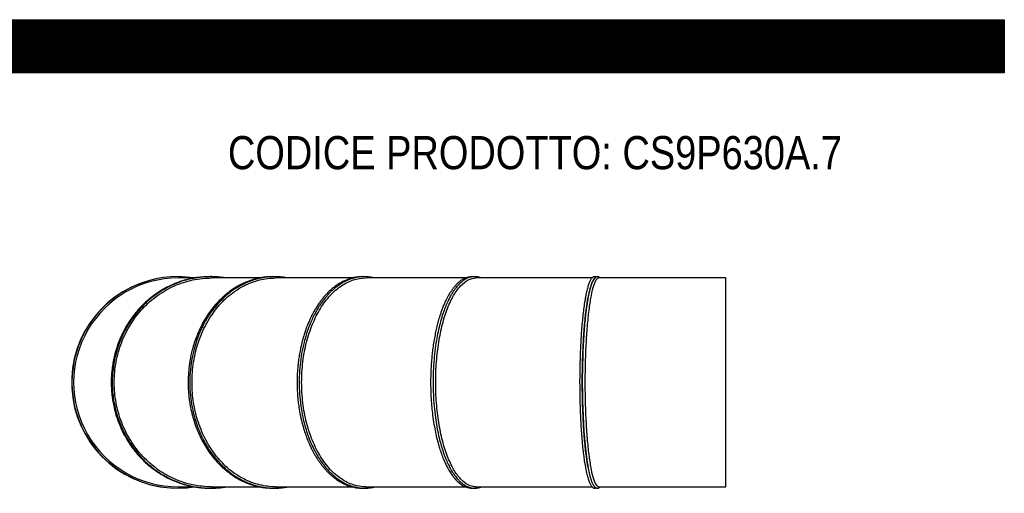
# Model space of a CAD drawing. Header units: millimetres. Extents: x 0 to 5940, y 0 to 4200.
# Tile 7 of 7: x 2970 to 5940, y 2771 to 4200. Entities that reach past the tile are written whole.
import ezdxf

# ---------------------------------------------------------------- set-up
doc = ezdxf.new("R2010")
doc.units = ezdxf.units.MM
doc.header["$LTSCALE"] = 20
doc.layers.add('Default', color=7, linetype='Continuous')
doc.layers.add('TUBO_X_GOMITO_90', color=7, linetype='Continuous')

# ---------------------------------------------------------------- blocks, each defined once
blk = doc.blocks.new('SE2')
at = {"layer": 'TUBO_X_GOMITO_90', "color": 7, "linetype": 'Continuous'}
for p, q in [((3497.3, 3420.8), (3447.7, 3420.8)), ((3693.9, 3420.8), (3548.7, 3420.8)), ((3972.9, 3420.8), (3741.9, 3420.8)), ((4315.1, 3420.8), (4013.9, 3420.8)), ((4696.2, 3420.8), (4346.4, 3420.8)), ((5100, 3420.8), (4716.6, 3420.8)), ((5100, 2790.8), (5100, 3420.8)), ((3447.7, 2790.8), (3497.3, 2790.8)), ((3548.7, 2790.8), (3693.9, 2790.8)), ((3741.9, 2790.8), (3972.9, 2790.8)), ((4013.9, 2790.8), (4315.1, 2790.8)), ((4346.4, 2790.8), (4696.2, 2790.8)), ((4716.6, 2790.8), (5100, 2790.8))]:
    blk.add_line(p, q, dxfattribs=at)
for centre, radius, start, end in [((3445.6, 3105.8), 319, 99.8836, 266.0298), ((3446.6, 3105.8), 319, 81.1555, 278.8446), ((3447.7, 3105.8), 315, 89.9987, 270.0012), ((3445.6, 3105.8), 319, 274.0064, 278.9874)]:
    blk.add_arc(centre, radius, start, end, dxfattribs=at)
for start_param, end_param in [(0, 2.534263), (0.617465, 2.534223)]:
    blk.add_ellipse((4708.5, 3105.8), major_axis=(0, 315), ratio=0.131652, start_param=start_param, end_param=end_param, dxfattribs=at)
for points, knots in [([(3590.2, 3420.8), (3590.1, 3420.9), (3583.8, 3421.9), (3571.2, 3423.6), (3552.7, 3424.8), (3533.6, 3424.8), (3513.6, 3423.4), (3492.5, 3420.3), (3471.6, 3415.5), (3452, 3409.5), (3433.8, 3402.4), (3418.6, 3395.4), (3407.2, 3389.3), (3399.9, 3385.1), (3394.4, 3381.7), (3387.8, 3377.6), (3379.7, 3372), (3370.6, 3365.3), (3361.7, 3358.3), (3350.9, 3349), (3335, 3333.8), (3315.4, 3311.4), (3295.4, 3282.9), (3280.6, 3255.8), (3269.9, 3231.4), (3262.7, 3211.4), (3258, 3195.4), (3255, 3183.4), (3253, 3174.1), (3250.9, 3162.9), (3248.8, 3149.4), (3246.9, 3131.9), (3246.5, 3120.8), (3246.2, 3113.6)], [0.7287847, 0.7287847, 0.7287847, 0.7287847, 0.7289937, 0.739039, 0.7491736, 0.7588609, 0.7697797, 0.7815237, 0.793048, 0.8042434, 0.8142427, 0.8242445, 0.8309061, 0.8347078, 0.8375236, 0.8411681, 0.846934, 0.8529765, 0.858893, 0.8647008, 0.8752418, 0.8929967, 0.9107157, 0.9284331, 0.9398151, 0.9508888, 0.9604564, 0.9649205, 0.9693187, 0.9748507, 0.9817395, 0.9901982, 1, 1, 1, 1]), ([(3593.5, 3420.8), (3592.4, 3421), (3585, 3422.2), (3571.4, 3423.9), (3553.5, 3424.9), (3538.9, 3424.8), (3527.4, 3424.1), (3518.1, 3423.3), (3509.4, 3422.3), (3502, 3421.2), (3495.7, 3420.1), (3489.3, 3418.8), (3478.2, 3416.3), (3460.8, 3411.5), (3438.6, 3403.4), (3416.2, 3392.8), (3395.7, 3381), (3376.4, 3367.7), (3357.9, 3352.8), (3340.2, 3335.8), (3323.8, 3317.6), (3308.9, 3298), (3297.6, 3280.5), (3289.5, 3266.2), (3284.6, 3256.8), (3281, 3249.4), (3278.1, 3243), (3273.9, 3233.2), (3267, 3215.5), (3259.3, 3190.2), (3253.2, 3160.8), (3249.8, 3131.7), (3248.8, 3103.9), (3250, 3077.6), (3253.1, 3052.4), (3258, 3027.3), (3264.6, 3003.5), (3271.4, 2984.4), (3277.2, 2970.5), (3282.2, 2959.6), (3288, 2948), (3296.2, 2933.3), (3307.5, 2915.6), (3321.1, 2897.3), (3334.7, 2881.7), (3346.9, 2869.2), (3358.9, 2858.1), (3371.3, 2847.9), (3382.3, 2839.8), (3391.1, 2833.8), (3398.6, 2829), (3407, 2824.1), (3417.3, 2818.4), (3429.8, 2812.3), (3444, 2806.2), (3459.4, 2800.6), (3474.2, 2796.2), (3486.9, 2793.2), (3496.8, 2791.2), (3505.4, 2789.8), (3514.7, 2788.6), (3526.8, 2787.4), (3542.2, 2786.6), (3560.3, 2786.9), (3577.6, 2788.3), (3588.6, 2789.9), (3593.3, 2790.7)], [0.2286434, 0.2286434, 0.2286434, 0.2286434, 0.2305017, 0.2407226, 0.2505899, 0.2593553, 0.2642558, 0.2692437, 0.2742502, 0.2784516, 0.281306, 0.2844578, 0.2888793, 0.2997087, 0.3132651, 0.326648, 0.3390408, 0.3506431, 0.3634088, 0.3763122, 0.3887563, 0.4012351, 0.4141333, 0.4204941, 0.4262227, 0.4301797, 0.4330084, 0.4368883, 0.4462277, 0.4616646, 0.4764554, 0.491158, 0.5052989, 0.5179016, 0.5305044, 0.5431076, 0.5561957, 0.5674007, 0.5735952, 0.579035, 0.58555, 0.5932343, 0.6045574, 0.6176167, 0.6281808, 0.6364202, 0.6447829, 0.6536293, 0.6614616, 0.6662701, 0.6703916, 0.6754956, 0.6816054, 0.6890927, 0.6975506, 0.7062218, 0.715214, 0.7223591, 0.7271425, 0.7314104, 0.7362953, 0.7423356, 0.7509479, 0.7611422, 0.7713785, 0.778997, 0.778997, 0.778997, 0.778997]), ([(3548.7, 2790.8), (3548.7, 2790.8), (3548.7, 2790.8), (3529.6, 2790.8), (3510.5, 2792.8), (3472.9, 2800.8), (3454.5, 2806.7), (3419.1, 2822.4), (3402.1, 2832.1), (3370.2, 2854.9), (3355.2, 2868), (3334.8, 2889.8), (3328.3, 2897.5), (3316.1, 2913.4), (3310.3, 2921.7), (3294.3, 2947.4), (3285.1, 2965.7), (3270.3, 3003.9), (3264.7, 3023.8), (3257.1, 3064.4), (3255.2, 3085.1), (3255.2, 3126.5), (3257.1, 3147.2), (3264.7, 3187.8), (3270.3, 3207.7), (3285.1, 3245.9), (3294.3, 3264.1), (3310.4, 3289.9), (3316.1, 3298.2), (3328.3, 3314.1), (3334.8, 3321.7), (3355.2, 3343.5), (3370.2, 3356.6), (3402.1, 3379.4), (3419.1, 3389.1), (3454.5, 3404.8), (3473, 3410.8), (3510.5, 3418.8), (3529.6, 3420.8), (3548.7, 3420.8)], [0.249996, 0.249996, 0.249996, 0.249996, 0.25, 0.25, 0.28125, 0.28125, 0.3125, 0.3125, 0.34375, 0.34375, 0.375, 0.375, 0.390625, 0.390625, 0.40625, 0.40625, 0.4375, 0.4375, 0.46875, 0.46875, 0.5, 0.5, 0.53125, 0.53125, 0.5625, 0.5625, 0.59375, 0.59375, 0.609375, 0.609375, 0.625, 0.625, 0.65625, 0.65625, 0.6875, 0.6875, 0.71875, 0.71875, 0.7499929, 0.7499929, 0.7499929, 0.7499929]), ([(3736.8, 3424.7), (3734.2, 3424.8), (3729.2, 3424.8), (3721.9, 3424.4), (3713.4, 3423.8), (3703, 3422.5), (3691.8, 3420.5), (3681.3, 3418), (3673, 3415.6), (3666.4, 3413.4), (3661, 3411.5), (3653.1, 3408.5), (3640, 3402.7), (3622.6, 3393.3), (3606.4, 3382.5), (3593.9, 3372.8), (3585, 3365.2), (3578, 3358.7), (3572, 3352.7), (3565.8, 3346.2), (3558.6, 3338.1), (3550.5, 3328.2), (3542.5, 3317.6), (3535, 3306.5), (3526, 3291.9), (3516, 3273.4), (3506.2, 3251.8), (3498.3, 3230.6), (3492.2, 3210.9), (3488.2, 3195), (3485.7, 3183.2), (3483.9, 3173.9), (3482.1, 3162.7), (3480.4, 3149.2), (3478.8, 3131.8), (3478.4, 3120.8), (3478.2, 3113.6)], [0.7522301, 0.7522301, 0.7522301, 0.7522301, 0.7572016, 0.7614794, 0.7659589, 0.7730718, 0.7809831, 0.787128, 0.7930007, 0.7969412, 0.7997032, 0.8034795, 0.8125313, 0.8256485, 0.8388204, 0.8468562, 0.8531998, 0.8588864, 0.8632277, 0.8674555, 0.8739833, 0.8813801, 0.8886312, 0.8957204, 0.9031656, 0.9161227, 0.9290776, 0.9401378, 0.9511765, 0.9605556, 0.9650036, 0.969396, 0.9749165, 0.9817957, 0.9902289, 1, 1, 1, 1]), ([(3779.3, 3420.8), (3776.6, 3421.3), (3771.5, 3422.3), (3763.6, 3423.3), (3755.2, 3424.2), (3746.1, 3424.7), (3736.4, 3424.8), (3726.8, 3424.5), (3716.7, 3423.6), (3705.8, 3422.2), (3693.8, 3419.9), (3682.5, 3417), (3673.1, 3414.1), (3666, 3411.6), (3659.8, 3409.1), (3652.8, 3406.2), (3644.9, 3402.5), (3637.1, 3398.5), (3630, 3394.5), (3623.8, 3390.7), (3618.5, 3387.3), (3614.1, 3384.3), (3609.8, 3381.2), (3604.6, 3377.4), (3598.6, 3372.6), (3589.2, 3364.7), (3576.6, 3352.8), (3563.5, 3338.4), (3553.2, 3325.4), (3545.9, 3315.4), (3540.1, 3306.8), (3535.2, 3299), (3530.8, 3291.6), (3525.6, 3282.3), (3518.9, 3269.2), (3511.6, 3252.7), (3503.4, 3231.4), (3495.1, 3204.8), (3488, 3172.1), (3483.7, 3137), (3482.5, 3101.5), (3484.4, 3066.1), (3489.5, 3031.1), (3497.1, 2999.7), (3506.1, 2972.4), (3515.9, 2948.5), (3525.7, 2928.9), (3534.4, 2913.7), (3541.4, 2902.7), (3549.1, 2891.5), (3558.7, 2879), (3570.2, 2865.5), (3583, 2852.5), (3594.4, 2842.3), (3603.9, 2834.7), (3610.7, 2829.6), (3617.3, 2825.1), (3625.1, 2820), (3637.2, 2812.8), (3652.7, 2805.1), (3669.9, 2798.4), (3686.9, 2793.2), (3703.7, 2789.6), (3720.3, 2787.4), (3736.1, 2786.6), (3750.7, 2786.9), (3763, 2788.1), (3772, 2789.4), (3777, 2790.3), (3779.3, 2790.7), (3779.4, 2790.8)], [0.2286691, 0.2286691, 0.2286691, 0.2286691, 0.2338408, 0.2383914, 0.243479, 0.2494507, 0.2555832, 0.2614407, 0.2675187, 0.2744347, 0.2820033, 0.2900506, 0.2961191, 0.3001151, 0.303764, 0.3083402, 0.3138855, 0.3195257, 0.3240579, 0.3284893, 0.3322981, 0.3352008, 0.3378168, 0.3416416, 0.3464185, 0.3512289, 0.362748, 0.3758812, 0.3839518, 0.3900456, 0.3960245, 0.4008443, 0.4048749, 0.4097285, 0.4177879, 0.4281254, 0.4378619, 0.4530659, 0.4707103, 0.488353, 0.5059949, 0.523637, 0.54128, 0.5589251, 0.5725302, 0.5853745, 0.5989383, 0.6070787, 0.6133328, 0.6199949, 0.6290982, 0.6392395, 0.649458, 0.6598575, 0.6654378, 0.670461, 0.6748206, 0.6794172, 0.6869601, 0.699787, 0.7106132, 0.720567, 0.7324529, 0.7424629, 0.7517876, 0.7619636, 0.7697757, 0.7748258, 0.7789112, 0.7791635, 0.7791635, 0.7791635, 0.7791635]), ([(3741.9, 2790.8), (3741.9, 2790.8), (3741.9, 2790.8), (3725.4, 2790.8), (3709, 2792.8), (3676.8, 2800.8), (3661, 2806.7), (3630.6, 2822.4), (3616, 2832.1), (3588.5, 2854.9), (3575.7, 2868), (3558.2, 2889.8), (3552.6, 2897.5), (3542.1, 2913.4), (3537.2, 2921.7), (3523.3, 2947.4), (3515.5, 2965.7), (3502.8, 3003.9), (3497.9, 3023.8), (3491.4, 3064.4), (3489.8, 3085.1), (3489.8, 3126.5), (3491.4, 3147.2), (3497.9, 3187.8), (3502.8, 3207.7), (3515.5, 3245.9), (3523.3, 3264.1), (3537.2, 3289.9), (3542.1, 3298.2), (3552.6, 3314.1), (3558.2, 3321.7), (3575.7, 3343.5), (3588.6, 3356.6), (3616, 3379.4), (3630.6, 3389.1), (3661, 3404.8), (3676.8, 3410.8), (3709, 3418.8), (3725.5, 3420.8), (3741.9, 3420.8)], [0.249996, 0.249996, 0.249996, 0.249996, 0.25, 0.25, 0.28125, 0.28125, 0.3125, 0.3125, 0.34375, 0.34375, 0.375, 0.375, 0.390625, 0.390625, 0.40625, 0.40625, 0.4375, 0.4375, 0.46875, 0.46875, 0.5, 0.5, 0.53125, 0.53125, 0.5625, 0.5625, 0.59375, 0.59375, 0.609375, 0.609375, 0.625, 0.625, 0.65625, 0.65625, 0.6875, 0.6875, 0.71875, 0.71875, 0.7499929, 0.7499929, 0.7499929, 0.7499929]), ([(4009.7, 3424.6), (4009, 3424.7), (4006.9, 3424.8), (4003, 3424.8), (3997.7, 3424.6), (3991.3, 3424.2), (3984.2, 3423.2), (3977.3, 3421.9), (3970.1, 3420.1), (3961.9, 3417.5), (3952.1, 3413.7), (3942.6, 3409.1), (3934.7, 3404.6), (3928.6, 3400.7), (3923.1, 3396.9), (3916.4, 3391.8), (3908.3, 3385), (3899.5, 3376.7), (3891.5, 3368.1), (3884.1, 3359.4), (3877.3, 3350.6), (3870.5, 3341), (3863.9, 3330.7), (3858.2, 3321), (3853.6, 3312.5), (3849.9, 3305.2), (3845.9, 3296.9), (3841.4, 3286.8), (3836.6, 3275.1), (3832.2, 3263), (3827.3, 3248.3), (3822.3, 3230.8), (3817.6, 3211), (3814.5, 3195), (3812.5, 3183.1), (3811.2, 3173.8), (3809.8, 3162.7), (3808.4, 3149.2), (3807.2, 3131.8), (3806.9, 3120.8), (3806.7, 3113.6)], [0.7493946, 0.7493946, 0.7493946, 0.7493946, 0.7510053, 0.7546114, 0.7586656, 0.7637474, 0.7700953, 0.77568, 0.7804785, 0.7877117, 0.7958638, 0.8046818, 0.8116291, 0.8162019, 0.8204459, 0.8261138, 0.8342864, 0.8424602, 0.8506297, 0.8575759, 0.8645734, 0.871942, 0.8793717, 0.8867907, 0.8920603, 0.8963245, 0.9009791, 0.907749, 0.9149776, 0.9219976, 0.9288379, 0.9399366, 0.9510047, 0.9604982, 0.964961, 0.9693568, 0.9748769, 0.9817587, 0.9902072, 1, 1, 1, 1]), ([(4041.2, 3420.9), (4036.4, 3422.1), (4026.1, 3424.1), (4012.8, 3425), (4002.5, 3424.6), (3995.5, 3423.9), (3989.1, 3423), (3982.4, 3421.6), (3976, 3419.9), (3970.1, 3418.1), (3963.3, 3415.7), (3954.5, 3411.9), (3943.3, 3406.1), (3933, 3399.5), (3924.7, 3393.3), (3919.1, 3388.7), (3914, 3384.3), (3908.6, 3379.3), (3902.7, 3373.3), (3895.8, 3365.7), (3888.3, 3356.7), (3880.9, 3346.8), (3874.4, 3337.2), (3868.7, 3328.1), (3863.1, 3318.3), (3856.7, 3306.3), (3849.5, 3291.1), (3841.8, 3272.3), (3834.2, 3250.5), (3826.7, 3223.8), (3820.1, 3193.1), (3815.3, 3158.5), (3812.9, 3123.3), (3812.9, 3087.9), (3815.4, 3052.7), (3820.1, 3018.7), (3826.4, 2988.9), (3833.5, 2963.3), (3841.1, 2941), (3849.8, 2919.5), (3859.1, 2900.2), (3866.7, 2886.8), (3871.5, 2879), (3874.1, 2874.9), (3876.9, 2870.6), (3881.5, 2863.9), (3889.1, 2853.8), (3898.3, 2842.8), (3907.9, 2832.9), (3916, 2825.4), (3923.9, 2818.8), (3932.1, 2812.8), (3940.5, 2807.3), (3948.3, 2802.9), (3955.1, 2799.4), (3961.5, 2796.6), (3968.2, 2794.1), (3974.5, 2792), (3980.1, 2790.5), (3985.5, 2789.3), (3991.5, 2788.2), (3998.4, 2787.3), (4005.9, 2786.8), (4013.3, 2786.7), (4020.4, 2787.1), (4027.5, 2787.9), (4034.5, 2789.1), (4039.4, 2790.2), (4041.6, 2790.7)], [0.2291361, 0.2291361, 0.2291361, 0.2291361, 0.2407928, 0.2539818, 0.2611109, 0.265626, 0.2709124, 0.2765887, 0.2819038, 0.2865218, 0.2909819, 0.2987277, 0.3085587, 0.3193406, 0.3255031, 0.3305432, 0.3346499, 0.3395449, 0.345478, 0.3516592, 0.3598037, 0.3679974, 0.375112, 0.3809982, 0.3874276, 0.395192, 0.4048123, 0.4160623, 0.4289907, 0.4422781, 0.4598987, 0.4775169, 0.4951333, 0.5127492, 0.5303657, 0.5479838, 0.5648302, 0.5774202, 0.5900162, 0.6027759, 0.6159856, 0.626651, 0.6300044, 0.6325009, 0.6354632, 0.6394204, 0.6474929, 0.6592659, 0.667302, 0.6748273, 0.6818801, 0.6889095, 0.6966216, 0.7038443, 0.7088135, 0.71391, 0.7199048, 0.7252066, 0.7295438, 0.7334964, 0.7383716, 0.7440036, 0.7502318, 0.7563635, 0.7619809, 0.7672168, 0.7735329, 0.7789676, 0.7789676, 0.7789676, 0.7789676]), ([(4013.9, 2790.8), (4013.9, 2790.8), (4013.9, 2790.8), (4001.3, 2790.8), (3988.7, 2792.8), (3964, 2800.8), (3951.9, 2806.7), (3928.5, 2822.4), (3917.3, 2832.1), (3896.3, 2854.9), (3886.4, 2868), (3873, 2889.8), (3868.7, 2897.5), (3860.6, 2913.4), (3856.8, 2921.7), (3846.2, 2947.4), (3840.2, 2965.7), (3830.5, 3003.9), (3826.7, 3023.8), (3821.8, 3064.4), (3820.5, 3085.1), (3820.5, 3126.5), (3821.8, 3147.2), (3826.7, 3187.8), (3830.5, 3207.7), (3840.2, 3245.9), (3846.2, 3264.1), (3856.9, 3289.9), (3860.6, 3298.2), (3868.7, 3314.1), (3873, 3321.7), (3886.4, 3343.5), (3896.3, 3356.6), (3917.3, 3379.4), (3928.5, 3389.1), (3951.9, 3404.8), (3964, 3410.8), (3988.7, 3418.8), (4001.3, 3420.8), (4013.9, 3420.8)], [0.249996, 0.249996, 0.249996, 0.249996, 0.25, 0.25, 0.28125, 0.28125, 0.3125, 0.3125, 0.34375, 0.34375, 0.375, 0.375, 0.390625, 0.390625, 0.40625, 0.40625, 0.4375, 0.4375, 0.46875, 0.46875, 0.5, 0.5, 0.53125, 0.53125, 0.5625, 0.5625, 0.59375, 0.59375, 0.609375, 0.609375, 0.625, 0.625, 0.65625, 0.65625, 0.6875, 0.6875, 0.71875, 0.71875, 0.7499929, 0.7499929, 0.7499929, 0.7499929]), ([(4338.3, 3424.7), (4336.7, 3424.8), (4332.2, 3424.8), (4324.4, 3423.9), (4315.7, 3421.3), (4306.9, 3417.1), (4298.8, 3411.8), (4291.4, 3405.5), (4285, 3398.9), (4279.2, 3392.1), (4273.4, 3384.5), (4267.9, 3376.2), (4262.9, 3367.7), (4258.2, 3358.9), (4253.5, 3349.4), (4248.9, 3338.8), (4244.5, 3327.8), (4240.8, 3317.5), (4237.6, 3307.7), (4234.2, 3296.7), (4230.4, 3283), (4226.4, 3266.6), (4222.6, 3248.6), (4219.1, 3229.4), (4216.2, 3210), (4214.3, 3194.3), (4213.2, 3182.7), (4212.3, 3173.4), (4211.4, 3162.3), (4210.6, 3149), (4209.8, 3131.6), (4209.6, 3120.7), (4209.5, 3113.5)], [0.7500366, 0.7500366, 0.7500366, 0.7500366, 0.7559539, 0.7662858, 0.7784421, 0.7881783, 0.7996011, 0.8096382, 0.8176261, 0.8260489, 0.8340011, 0.8424538, 0.8504157, 0.85718, 0.8649948, 0.8733452, 0.8812766, 0.8885465, 0.8945008, 0.9004737, 0.9097457, 0.9197251, 0.9294759, 0.9404765, 0.9514757, 0.9606711, 0.9651017, 0.9694858, 0.974992, 0.9818581, 0.9902628, 1, 1, 1, 1]), ([(4362.6, 3420.8), (4360.5, 3421.6), (4355.6, 3423.3), (4348.2, 3424.7), (4341, 3424.9), (4334.8, 3424.3), (4329, 3423.1), (4323.1, 3421.2), (4317.4, 3418.6), (4312.4, 3415.8), (4307.9, 3412.8), (4303.6, 3409.5), (4299.2, 3405.7), (4295.1, 3401.7), (4291, 3397.3), (4286.4, 3391.9), (4281.4, 3385.3), (4276.7, 3378.4), (4272.7, 3371.8), (4269.3, 3365.9), (4266.4, 3360.4), (4263.4, 3354.6), (4260.2, 3347.7), (4256.7, 3339.9), (4252.1, 3328.4), (4246.2, 3312.1), (4239.5, 3290), (4233.3, 3265.2), (4227.9, 3238), (4223.2, 3207.8), (4219.6, 3174.4), (4217.3, 3139.5), (4216.7, 3104.2), (4217.5, 3068.9), (4219.8, 3034), (4223.5, 3001.4), (4228.2, 2971.7), (4233.6, 2945.1), (4239.8, 2920.4), (4246.8, 2897.7), (4254.1, 2877.8), (4261.3, 2861), (4268.9, 2846), (4277.2, 2832.1), (4285.8, 2820.1), (4293.8, 2810.9), (4301, 2804.1), (4307.9, 2798.6), (4314.1, 2794.7), (4319.2, 2792.1), (4323.2, 2790.4), (4326.9, 2789.1), (4330.5, 2788.1), (4334.2, 2787.4), (4338.2, 2786.9), (4342.2, 2786.7), (4345.7, 2786.8), (4348.7, 2787.1), (4352, 2787.6), (4355.9, 2788.5), (4359.6, 2789.6), (4361.9, 2790.5), (4362.5, 2790.7)], [0.2291977, 0.2291977, 0.2291977, 0.2291977, 0.237026, 0.2472977, 0.2564404, 0.2632915, 0.2701724, 0.2776936, 0.2851444, 0.2918114, 0.2966771, 0.3025574, 0.3088413, 0.3141792, 0.3191172, 0.325881, 0.3334355, 0.3405558, 0.3466961, 0.3519751, 0.3562396, 0.3606992, 0.3663119, 0.3724688, 0.3784038, 0.3911291, 0.4058416, 0.4205496, 0.4352533, 0.4517625, 0.4693989, 0.4870333, 0.5046668, 0.5223003, 0.5399347, 0.5575715, 0.5731765, 0.5878807, 0.6025886, 0.6173418, 0.6313484, 0.6435854, 0.6550704, 0.6681546, 0.6817454, 0.6926876, 0.7016018, 0.7107971, 0.7199694, 0.7252602, 0.7303703, 0.7349371, 0.7389287, 0.743627, 0.7486916, 0.7538133, 0.7581192, 0.7614506, 0.7649927, 0.7699953, 0.7759863, 0.778545, 0.778545, 0.778545, 0.778545]), ([(4346.4, 2790.8), (4346.4, 2790.8), (4346.4, 2790.8), (4338.5, 2790.8), (4330.5, 2792.8), (4315, 2800.8), (4307.4, 2806.7), (4292.7, 2822.4), (4285.6, 2832.1), (4272.4, 2854.9), (4266.2, 2868), (4257.8, 2889.8), (4255.1, 2897.5), (4250, 2913.4), (4247.6, 2921.7), (4241, 2947.4), (4237.2, 2965.7), (4231, 3003.9), (4228.7, 3023.8), (4225.6, 3064.4), (4224.8, 3085.1), (4224.8, 3126.5), (4225.6, 3147.2), (4228.7, 3187.8), (4231, 3207.7), (4237.2, 3245.9), (4241, 3264.1), (4247.6, 3289.9), (4250, 3298.2), (4255.1, 3314.1), (4257.8, 3321.7), (4266.2, 3343.5), (4272.4, 3356.6), (4285.6, 3379.4), (4292.7, 3389.1), (4307.4, 3404.8), (4315, 3410.8), (4330.5, 3418.8), (4338.5, 3420.8), (4346.4, 3420.8)], [0.249996, 0.249996, 0.249996, 0.249996, 0.25, 0.25, 0.28125, 0.28125, 0.3125, 0.3125, 0.34375, 0.34375, 0.375, 0.375, 0.390625, 0.390625, 0.40625, 0.40625, 0.4375, 0.4375, 0.46875, 0.46875, 0.5, 0.5, 0.53125, 0.53125, 0.5625, 0.5625, 0.59375, 0.59375, 0.609375, 0.609375, 0.625, 0.625, 0.65625, 0.65625, 0.6875, 0.6875, 0.71875, 0.71875, 0.7499929, 0.7499929, 0.7499929, 0.7499929]), ([(4708.6, 3423.9), (4708.2, 3424.1), (4706.7, 3424.6), (4703.8, 3425), (4700.2, 3424), (4697.4, 3422), (4694.9, 3419.4), (4692.9, 3416.6), (4691.2, 3413.7), (4689.6, 3410.5), (4687.9, 3406.5), (4686, 3401.5), (4684.2, 3395.8), (4682.4, 3389.5), (4680.6, 3382.5), (4679.1, 3375.8), (4677.9, 3370), (4676.9, 3364.7), (4675.8, 3358.7), (4674.5, 3351), (4672.6, 3338.8), (4670.3, 3321.7), (4667.8, 3299.2), (4665.5, 3275.2), (4663.8, 3251.8), (4662.4, 3229.6), (4661.4, 3210.1), (4660.8, 3194.3), (4660.4, 3182.6), (4660.1, 3173.3), (4659.8, 3162.2), (4659.5, 3148.9), (4659.2, 3131.6), (4659.2, 3120.7), (4659.1, 3113.5)], [0.7445691, 0.7445691, 0.7445691, 0.7445691, 0.7471328, 0.7558815, 0.7640581, 0.7723865, 0.7798763, 0.7870336, 0.7927206, 0.7981786, 0.8049343, 0.8125861, 0.8199312, 0.8271933, 0.8348856, 0.8424604, 0.8471053, 0.8512701, 0.8565135, 0.8626327, 0.8700041, 0.8849353, 0.8996584, 0.9143792, 0.9290986, 0.9401632, 0.9512022, 0.9605702, 0.9650211, 0.9694119, 0.9749237, 0.9817981, 0.9902287, 1, 1, 1, 1]), ([(4716.6, 3420.8), (4713.9, 3420.8), (4711.1, 3418.8), (4705.8, 3410.8), (4703.2, 3404.8), (4698.2, 3389.1), (4695.8, 3379.4), (4691.3, 3356.6), (4689.2, 3343.5), (4686.3, 3321.7), (4685.4, 3314.1), (4683.7, 3298.2), (4682.9, 3289.9), (4680.6, 3264.2), (4679.3, 3245.8), (4677.2, 3207.7), (4676.4, 3187.8), (4675.3, 3147.2), (4675, 3126.5), (4675, 3085.1), (4675.3, 3064.4), (4676.4, 3023.8), (4677.2, 3003.9), (4679.3, 2965.7), (4680.6, 2947.4), (4682.9, 2921.7), (4683.7, 2913.4), (4685.4, 2897.5), (4686.3, 2889.8), (4689.2, 2868), (4691.3, 2854.9), (4695.8, 2832.1), (4698.2, 2822.4), (4703.2, 2806.7), (4705.8, 2800.8), (4711.1, 2792.8), (4713.8, 2790.8), (4716.6, 2790.8), (4716.6, 2790.8), (4716.6, 2790.8)], [0.2500013, 0.2500013, 0.2500013, 0.2500013, 0.28125, 0.28125, 0.3125, 0.3125, 0.34375, 0.34375, 0.375, 0.375, 0.390625, 0.390625, 0.40625, 0.40625, 0.4375, 0.4375, 0.46875, 0.46875, 0.5, 0.5, 0.53125, 0.53125, 0.5625, 0.5625, 0.59375, 0.59375, 0.609375, 0.609375, 0.625, 0.625, 0.65625, 0.65625, 0.6875, 0.6875, 0.71875, 0.71875, 0.75, 0.75, 0.7500088, 0.7500088, 0.7500088, 0.7500088]), ([(4720.9, 3420.8), (4720.9, 3420.8), (4720.3, 3421.3), (4719.4, 3422.2), (4718, 3423.2), (4716.7, 3423.9), (4715.5, 3424.3), (4714.2, 3424.6), (4712.8, 3424.8), (4711, 3424.7), (4708.9, 3424.2), (4706.6, 3422.9), (4704.6, 3421.3), (4702.7, 3419.2), (4700.7, 3416.4), (4698.5, 3412.6), (4696.2, 3407.5), (4693.9, 3401.5), (4692.1, 3395.7), (4690.6, 3390.6), (4689.5, 3386.3), (4688.4, 3381.6), (4687.3, 3376.9), (4686.4, 3372.5), (4685.5, 3368.4), (4684.8, 3364.5), (4684.3, 3362), (4684.1, 3360.6)], [0.3913368, 0.3913368, 0.3913368, 0.3913368, 0.3924164, 0.4142886, 0.4341022, 0.4513099, 0.4656873, 0.4798788, 0.495481, 0.5120956, 0.5423563, 0.5710423, 0.5989515, 0.6295756, 0.6602739, 0.7017903, 0.7453434, 0.7899524, 0.8330356, 0.8557778, 0.8794221, 0.9039677, 0.9284902, 0.9493493, 0.9661764, 0.9843021, 1, 1, 1, 1]), ([(4684.4, 2849.3), (4682.6, 2859.3), (4680.9, 2870.4), (4677.3, 2897), (4675.6, 2913), (4672.6, 2947.3), (4671.3, 2965.6), (4669.2, 3003.8), (4668.4, 3023.7), (4667.3, 3064.3), (4667, 3085.1), (4667, 3126.5), (4667.3, 3147.2), (4668.4, 3187.8), (4669.2, 3207.7), (4671.3, 3245.9), (4672.6, 3264.2), (4674.8, 3289.9), (4675.6, 3298.2), (4677.4, 3314.2), (4678.3, 3321.8), (4680.7, 3340.2), (4682.3, 3350.5), (4684, 3359.9)], [0.1980508, 0.1980508, 0.1980508, 0.1980508, 0.25, 0.25, 0.3125, 0.3125, 0.375, 0.375, 0.4375, 0.4375, 0.5, 0.5, 0.5625, 0.5625, 0.625, 0.625, 0.6875, 0.6875, 0.71875, 0.71875, 0.75, 0.75, 0.7979658, 0.7979658, 0.7979658, 0.7979658]), ([(4683.7, 3358.2), (4682.1, 3349.3), (4680.6, 3339.6), (4677.3, 3314.5), (4675.6, 3298.5), (4672.5, 3264.2), (4671.2, 3245.9), (4669.1, 3207.7), (4668.3, 3187.8), (4667.3, 3147.2), (4667, 3126.5), (4667, 3085.1), (4667.3, 3064.3), (4668.3, 3023.7), (4669.1, 3003.8), (4671.2, 2965.6), (4672.5, 2947.3), (4674.8, 2921.6), (4675.6, 2913.3), (4677.3, 2897.4), (4678.3, 2889.7), (4680.9, 2869.5), (4682.8, 2857.7), (4684.8, 2847.2)], [0.2049336, 0.2049336, 0.2049336, 0.2049336, 0.25, 0.25, 0.3125, 0.3125, 0.375, 0.375, 0.4375, 0.4375, 0.5, 0.5, 0.5625, 0.5625, 0.625, 0.625, 0.6875, 0.6875, 0.71875, 0.71875, 0.75, 0.75, 0.8056791, 0.8056791, 0.8056791, 0.8056791]), ([(3246.2, 3113.6), (3246.1, 3106.2), (3246.1, 3094.8), (3247.2, 3077.1), (3248.6, 3063.8), (3250.6, 3050), (3253.8, 3033), (3259.5, 3009.9), (3268.6, 2982.8), (3281.6, 2953.5), (3298.4, 2924), (3318.8, 2895.9), (3337.4, 2875.4), (3352.6, 2861), (3363.7, 2851.5), (3375.1, 2842.8), (3386, 2835.1), (3397.6, 2827.7), (3411.4, 2819.8), (3428.7, 2811.3), (3448.6, 2803.2), (3470.4, 2796.2), (3491.1, 2791.5), (3507.8, 2789), (3519.5, 2787.8), (3528.4, 2787.1), (3536.4, 2786.8), (3541.6, 2786.8), (3544.2, 2786.8)], [0, 0, 0, 0, 0.0100816, 0.0186418, 0.0253964, 0.0305526, 0.0392709, 0.051355, 0.0661149, 0.0821304, 0.099848, 0.1175675, 0.1352888, 0.1426501, 0.1501619, 0.1580885, 0.1651091, 0.1710622, 0.1798849, 0.190291, 0.2016403, 0.2141174, 0.226897, 0.2356497, 0.241264, 0.2457275, 0.2500794, 0.2541526, 0.2541526, 0.2541526, 0.2541526]), ([(3478.2, 3113.6), (3478.1, 3106.2), (3478.1, 3094.9), (3479, 3077.2), (3480.2, 3063.9), (3481.9, 3050.2), (3484.6, 3033.4), (3489.4, 3010.5), (3496.8, 2985), (3506.1, 2959.9), (3516.5, 2937.1), (3527.9, 2916.1), (3540.7, 2896.3), (3553.5, 2879.3), (3564.6, 2866.5), (3572.9, 2857.9), (3579.1, 2851.8), (3585.1, 2846.3), (3591.7, 2840.6), (3599.7, 2834.2), (3609.2, 2827.2), (3620.1, 2820), (3632.1, 2813), (3643.5, 2807.3), (3653.1, 2803.1), (3660.7, 2800.1), (3668.2, 2797.5), (3677.4, 2794.6), (3688.3, 2791.8), (3699.5, 2789.6), (3710.2, 2788.1), (3719.7, 2787.2), (3728.2, 2786.8), (3734.5, 2786.7), (3738, 2786.8), (3739.2, 2786.8)], [0, 0, 0, 0, 0.0100501, 0.0185848, 0.025333, 0.0304793, 0.0390867, 0.0510185, 0.0657313, 0.0796226, 0.092241, 0.1048619, 0.1174849, 0.1303305, 0.1397554, 0.1456548, 0.1504094, 0.1545167, 0.159539, 0.1654809, 0.1722126, 0.180226, 0.1884184, 0.1971296, 0.203028, 0.2075017, 0.2119031, 0.2176347, 0.2251588, 0.2326759, 0.2389694, 0.2451625, 0.2505, 0.2547247, 0.2569931, 0.2569931, 0.2569931, 0.2569931]), ([(3806.7, 3113.6), (3806.7, 3106.1), (3806.7, 3094.9), (3807.4, 3077.2), (3808.3, 3063.9), (3809.6, 3050.2), (3811.7, 3033.3), (3815.5, 3010.3), (3820.9, 2985.6), (3827.3, 2963.1), (3833.4, 2944.9), (3838.6, 2931.5), (3842.8, 2921.7), (3846.1, 2914.2), (3849.8, 2906.5), (3854.2, 2897.8), (3859.3, 2888.7), (3864.6, 2879.8), (3870.2, 2871.1), (3875.9, 2862.8), (3882, 2854.8), (3888.6, 2846.7), (3896, 2838.6), (3903.5, 2831.1), (3910.8, 2824.4), (3917.9, 2818.5), (3925, 2813.3), (3931.3, 2809.1), (3936.8, 2805.8), (3942.2, 2802.7), (3948.5, 2799.6), (3955.4, 2796.5), (3962, 2794), (3968.2, 2792), (3974.5, 2790.3), (3981.3, 2788.8), (3988.2, 2787.7), (3994.7, 2787.1), (4000.9, 2786.8), (4005, 2786.8), (4007.1, 2786.8)], [0, 0, 0, 0, 0.0100722, 0.0186216, 0.0253694, 0.030513, 0.0391849, 0.0512095, 0.06596, 0.0784923, 0.0881868, 0.0969482, 0.1020931, 0.1061604, 0.1107895, 0.1166715, 0.1229694, 0.1291922, 0.1352554, 0.1417994, 0.1478292, 0.1543905, 0.1617894, 0.1694173, 0.1757454, 0.182177, 0.188758, 0.1944485, 0.1987297, 0.2029718, 0.2083528, 0.2146013, 0.2201458, 0.2248353, 0.2297964, 0.2356195, 0.2413662, 0.2463742, 0.2512628, 0.2562699, 0.2562699, 0.2562699, 0.2562699]), ([(4209.5, 3113.5), (4209.5, 3106.2), (4209.5, 3095), (4210, 3077.4), (4210.5, 3064.2), (4211.3, 3050.6), (4212.6, 3034.1), (4214.9, 3011.5), (4218.4, 2986.2), (4222.8, 2961.4), (4227.7, 2938.7), (4232.7, 2919.8), (4237, 2905.6), (4240, 2896.4), (4242.4, 2889.5), (4245.2, 2882.1), (4248.9, 2872.6), (4253.7, 2861.7), (4258.7, 2851.6), (4263, 2843.7), (4266.6, 2837.5), (4270.3, 2831.6), (4274.1, 2826.1), (4277.5, 2821.6), (4280.6, 2817.8), (4283.7, 2814.1), (4287.5, 2810), (4292, 2805.6), (4296.9, 2801.4), (4302.2, 2797.5), (4307.6, 2794.2), (4312.9, 2791.6), (4317.9, 2789.6), (4322.9, 2788.2), (4327.5, 2787.3), (4331.5, 2786.9), (4334.6, 2786.7), (4336.9, 2786.8), (4338.3, 2786.9), (4338.8, 2786.9)], [0, 0, 0, 0, 0.0100154, 0.0185214, 0.0252598, 0.0303934, 0.0388908, 0.0506719, 0.0653316, 0.0791424, 0.0914651, 0.1043835, 0.1134416, 0.1183653, 0.1224984, 0.1274956, 0.133686, 0.1428953, 0.1522023, 0.158185, 0.1630999, 0.1690278, 0.1749435, 0.179874, 0.1837632, 0.1878924, 0.1930484, 0.199307, 0.2061485, 0.2127738, 0.2198996, 0.2267517, 0.2328825, 0.2388041, 0.245142, 0.249926, 0.2533247, 0.2565744, 0.2583464, 0.2583464, 0.2583464, 0.2583464]), ([(4659.1, 3113.5), (4659.1, 3106.2), (4659.1, 3095), (4659.3, 3077.4), (4659.5, 3064.2), (4659.7, 3050.6), (4660.2, 3034), (4661, 3011.3), (4662.2, 2985.4), (4663.8, 2958.8), (4665.8, 2933.4), (4668, 2909.6), (4670.5, 2888.2), (4672.7, 2871.8), (4674.6, 2859.7), (4676.2, 2850.8), (4677.6, 2842.9), (4679.1, 2835.8), (4680.7, 2828.9), (4682.4, 2821.9), (4684.4, 2815), (4686.4, 2809), (4688.4, 2803.8), (4690.3, 2799.5), (4692.3, 2795.9), (4694.3, 2792.9), (4696.4, 2790.5), (4698.8, 2788.4), (4701.7, 2787), (4704.8, 2786.6), (4707.1, 2787.1), (4708.2, 2787.5), (4708.6, 2787.6)], [0, 0, 0, 0, 0.0100502, 0.0185819, 0.0253247, 0.0304613, 0.0390594, 0.0509819, 0.0656955, 0.0804137, 0.0951331, 0.1098543, 0.1245805, 0.1378468, 0.1453455, 0.1527972, 0.1598836, 0.1660715, 0.1725572, 0.1804203, 0.1887018, 0.1969707, 0.2045439, 0.2117969, 0.219183, 0.2263621, 0.2326506, 0.2395018, 0.2470449, 0.2546788, 0.260631, 0.2631583, 0.2631583, 0.2631583, 0.2631583]), ([(4684.5, 2849), (4684.7, 2847.7), (4685.1, 2845.1), (4685.9, 2841.3), (4686.7, 2837.7), (4687.3, 2834.6), (4688, 2831.6), (4688.7, 2828.5), (4689.6, 2825), (4690.5, 2821.6), (4691.4, 2818.2), (4692.4, 2814.8), (4693.5, 2811.5), (4694.7, 2808.1), (4695.9, 2805), (4697.1, 2801.9), (4698.4, 2799.2), (4699.6, 2797.1), (4700.4, 2795.6), (4701.1, 2794.6), (4701.8, 2793.5), (4702.7, 2792.3), (4703.9, 2791), (4705.2, 2789.7), (4706.6, 2788.6), (4708.1, 2787.8), (4709.5, 2787.2), (4711.1, 2786.8), (4713.1, 2786.7), (4715.5, 2787.1), (4717.7, 2788.2), (4719.5, 2789.4), (4720.5, 2790.3), (4720.9, 2790.7)], [0, 0, 0, 0, 0.0147279, 0.0357563, 0.0531368, 0.0670202, 0.0814589, 0.0982506, 0.1170347, 0.1375727, 0.1579753, 0.17807, 0.2015907, 0.2250366, 0.2493775, 0.2746692, 0.3007901, 0.3246014, 0.3378378, 0.349582, 0.3613671, 0.3762976, 0.3944694, 0.4155523, 0.4388458, 0.4589509, 0.4760225, 0.4918904, 0.5195757, 0.5498654, 0.5789084, 0.6046445, 0.6246423, 0.6246423, 0.6246423, 0.6246423])]:
    blk.add_open_spline(points, degree=3, knots=knots, dxfattribs=at)

msp = doc.modelspace()

# ---------------------------------------------------------------- hatches: boundary and pattern name
at = {"layer": 'Default', "linetype": 'Continuous'}
h = msp.add_hatch(dxfattribs=at)
h.set_pattern_fill('LINE', scale=0.6299213, angle=45, style=0)
h.paths.add_polyline_path([(5940, 4040), (5940, 4200), (0, 4200), (0, 4040)])
msp.add_hatch(color=7, dxfattribs=at).paths.add_polyline_path([(5940, 4040), (5940, 4200), (0, 4200), (0, 4040)])

# ---------------------------------------------------------------- linework, layer by layer
at = {"layer": 'Default', "color": 7, "linetype": 'Continuous'}
for p, q in [((0, 4200), (5940, 4200)), ((5940, 4200), (5940, 4040)), ((5940, 4040), (0, 4040))]:
    msp.add_line(p, q, dxfattribs=at)

# ---------------------------------------------------------------- block references
at = {"layer": 'Default'}
msp.add_blockref('SE2', (0, 0), dxfattribs=at)

# ---------------------------------------------------------------- texts
at = {"layer": 'Default', "insert": (3598.1, 3848.9), "char_height": 100, "width": 1857.023, "attachment_point": 1}
msp.add_mtext('{\\fArial Narrow|b0||i0||c0|p34;\\C7;\\H100.;\\W1.;CODICE PRODOTTO: CS9P630A.7}', dxfattribs=at)

doc.saveas('drawing.dxf')
